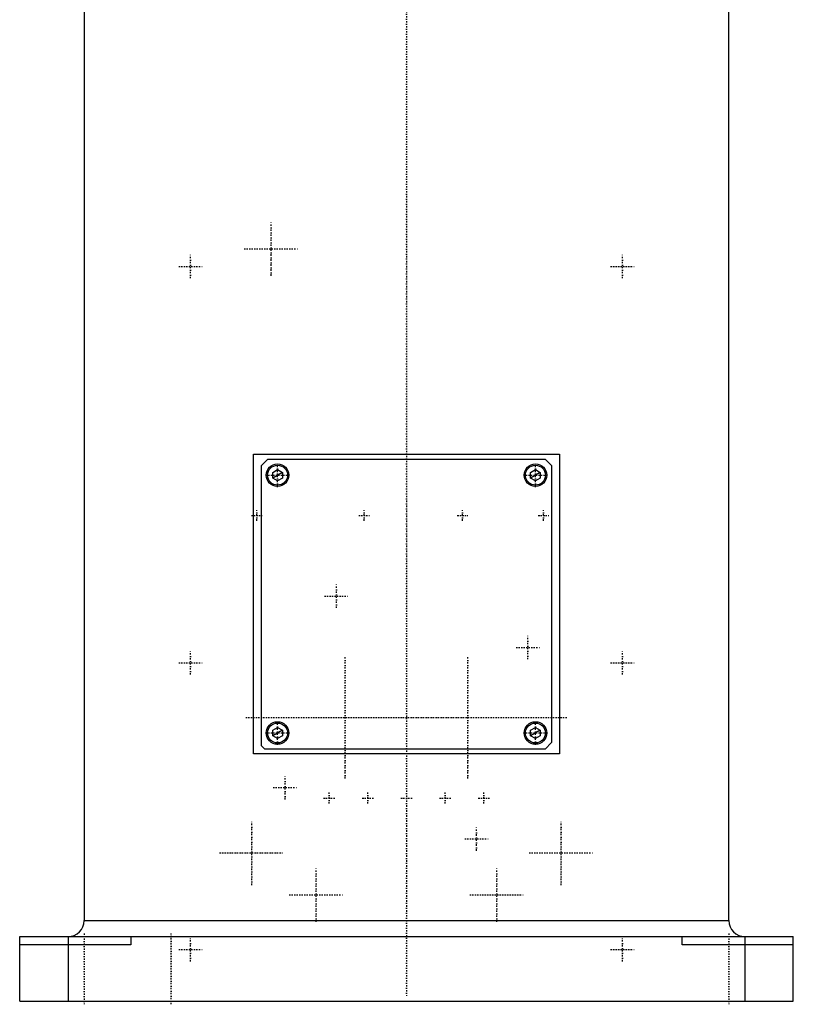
# Model space of a CAD drawing. Extents: x -120 to 120, y -1 to 1168.
# Tile 1 of 4: x -120 to 120, y -1 to 305. Entities that reach past the tile are written whole.
import ezdxf

# ---------------------------------------------------------------- set-up
doc = ezdxf.new("R2010")
doc.units = 0
doc.linetypes.add('CENTER', pattern=[1.5, 0.45, -0.5, 0.05, -0.5])
for name, color, linetype in [('AM_0', 7, 'CONTINUOUS'), ('AM_10', 7, 'CONTINUOUS'), ('AM_7', 7, 'CENTER')]:
    doc.layers.add(name, color=color, linetype=linetype)

msp = doc.modelspace()

# ---------------------------------------------------------------- linework, layer by layer
at = {"layer": 'AM_0', "color": 7, "linetype": 'CONTINUOUS'}
for p, q in [((-100, 363), (-100, 25)), ((100, 25), (100, 363)), ((-47.5, 169.7), (47.5, 169.7)), ((-47.5, 76.7), (-47.5, 169.7)), ((-45, 166.2), (-43, 168.2)), ((-43, 168.2), (43, 168.2)), ((43, 168.2), (45, 166.2)), ((47.5, 169.7), (47.5, 76.7)), ((-45, 79.2), (-45, 166.2)), ((45, 166.2), (45, 80.2)), ((-41.5, 164.07), (-40, 164.93)), ((-41.5, 162.33), (-41.5, 164.07)), ((-40, 161.47), (-41.5, 162.33)), ((-40, 164.93), (-38.5, 164.07)), ((-38.5, 162.33), (-40, 161.47)), ((-38.5, 164.07), (-38.5, 162.33)), ((38.5, 164.07), (40, 164.93)), ((38.5, 162.33), (38.5, 164.07)), ((40, 161.47), (38.5, 162.33)), ((40, 164.93), (41.5, 164.07)), ((41.5, 162.33), (40, 161.47)), ((41.5, 164.07), (41.5, 162.33)), ((-41.5, 84.07), (-40, 84.93)), ((-41.5, 82.33), (-41.5, 84.07)), ((-40, 84.93), (-38.5, 84.07)), ((-38.5, 84.07), (-38.5, 82.33)), ((38.5, 84.07), (40, 84.93)), ((38.5, 82.33), (38.5, 84.07)), ((40, 84.93), (41.5, 84.07)), ((41.5, 84.07), (41.5, 82.33)), ((-40, 81.47), (-41.5, 82.33)), ((-38.5, 82.33), (-40, 81.47)), ((40, 81.47), (38.5, 82.33)), ((41.5, 82.33), (40, 81.47)), ((45, 80.2), (43, 78.2)), ((47.5, 76.7), (-47.5, 76.7)), ((-44, 78.2), (-45, 79.2)), ((43, 78.2), (-44, 78.2)), ((-100, 25), (100, 25)), ((-120, 20), (120, 20)), ((-120, 0), (-120, 20)), ((-105, 20), (-105, 0)), ((-85.5, 20), (-85.5, 17.5)), ((85.5, 17.5), (85.5, 20)), ((105, 20), (105, 0)), ((120, 0), (120, 20)), ((-85.5, 17.5), (-120, 17.5)), ((120, 17.5), (85.5, 17.5)), ((-120, 0), (120, 0))]:
    msp.add_line(p, q, dxfattribs=at)
for centre, radius in [((-40, 163.2), 3.5), ((-40, 163.2), 3.1), ((40, 163.2), 3.5), ((40, 163.2), 3.1), ((-40, 83.2), 3.5), ((-40, 83.2), 3.1), ((40, 83.2), 3.5), ((40, 83.2), 3.1)]:
    msp.add_circle(centre, radius, dxfattribs=at)
for centre, start, end in [((-105, 25), 270, 0), ((105, 25), 180, 270)]:
    msp.add_arc(centre, 5, start, end, dxfattribs=at)
at = {"layer": 'AM_10', "color": 7, "linetype": 'CONTINUOUS'}
for p, q in [((-38.5, 164.07), (-41.5, 162.33)), ((41.5, 164.07), (38.5, 162.33)), ((-38.5, 84.07), (-41.5, 82.33)), ((41.5, 84.07), (38.5, 82.33))]:
    msp.add_line(p, q, dxfattribs=at)
at = {"layer": 'AM_7', "color": 4, "linetype": 'CENTER'}
for p, q in [((0, 406.4), (0, 1.6)), ((-42, 225.1), (-42, 241.9)), ((-50.4, 233.5), (-33.6, 233.5)), ((-67, 224.32), (-67, 231.68)), ((67, 224.32), (67, 231.68)), ((-70.67, 228), (-63.33, 228)), ((63.33, 228), (70.67, 228)), ((-40, 159.53), (-40, 166.88)), ((40, 159.53), (40, 166.88)), ((-43.67, 163.2), (-36.33, 163.2)), ((36.33, 163.2), (43.67, 163.2)), ((-48.08, 150.7), (-44.82, 150.7)), ((-46.45, 149.07), (-46.45, 152.33)), ((-14.78, 150.7), (-11.52, 150.7)), ((-13.15, 149.07), (-13.15, 152.33)), ((15.77, 150.7), (19.03, 150.7)), ((17.4, 149.07), (17.4, 152.33)), ((40.87, 150.7), (44.13, 150.7)), ((42.5, 149.07), (42.5, 152.33)), ((-21.75, 122), (-21.75, 129.35)), ((-25.43, 125.67), (-18.08, 125.67)), ((37.67, 106.08), (37.67, 113.42)), ((-67, 101.33), (-67, 108.67)), ((34, 109.75), (41.35, 109.75)), ((67, 101.33), (67, 108.67)), ((-70.67, 105), (-63.33, 105)), ((-19, 69.1), (-19, 106.9)), ((19, 69.1), (19, 106.9)), ((63.33, 105), (70.67, 105)), ((-49.88, 88), (49.88, 88)), ((-40, 79.53), (-40, 86.88)), ((40, 79.53), (40, 86.88)), ((-43.67, 83.2), (-36.33, 83.2)), ((36.33, 83.2), (43.67, 83.2)), ((-37.67, 62.58), (-37.67, 69.93)), ((-41.35, 66.25), (-34, 66.25)), ((-24, 61.27), (-24, 64.73)), ((-12, 61.27), (-12, 64.73)), ((12, 61.27), (12, 64.73)), ((24, 61.27), (24, 64.73)), ((-25.73, 63), (-22.27, 63)), ((-13.73, 63), (-10.27, 63)), ((-1.73, 63), (1.73, 63)), ((10.27, 63), (13.73, 63)), ((22.27, 63), (25.73, 63)), ((-48, 36.02), (-48, 55.98)), ((48, 36.02), (48, 55.98)), ((21.75, 46.65), (21.75, 54)), ((18.07, 50.33), (25.43, 50.33)), ((-57.98, 46), (-38.02, 46)), ((38.02, 46), (57.98, 46)), ((-28, 24.6), (-28, 41.4)), ((28, 24.6), (28, 41.4)), ((-36.4, 33), (-19.6, 33)), ((19.6, 33), (36.4, 33)), ((-100, 21), (-100, -1)), ((-73, -1), (-73, 21)), ((-67, 12.32), (-67, 19.68)), ((67, 12.32), (67, 19.68)), ((100, 21), (100, -1)), ((-70.67, 16), (-63.33, 16)), ((63.33, 16), (70.67, 16))]:
    msp.add_line(p, q, dxfattribs=at)

doc.saveas('drawing.dxf')
